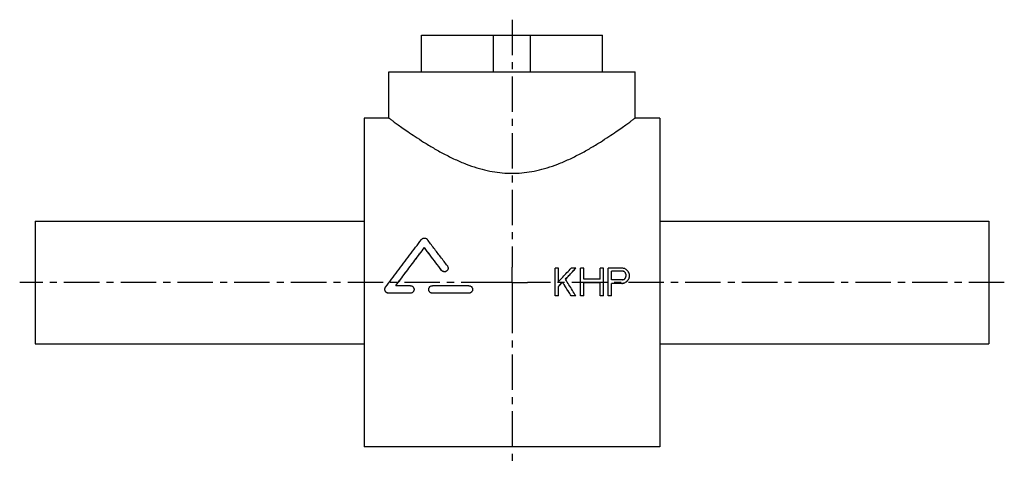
# Model space of a CAD drawing. Header units: millimetres. Extents: x 119 to 439, y 173 to 317.
import ezdxf

# ---------------------------------------------------------------- set-up
doc = ezdxf.new("R2010")
doc.units = ezdxf.units.MM
doc.header["$LTSCALE"] = 30.734
doc.linetypes.add('CENTER', pattern=[0.6, 0.375, -0.075, 0.075, -0.075])
doc.layers.get('0').update_dxf_attribs({"linetype": 'CONTINUOUS'})
doc.layers.add('DEFAULT_1', color=7, linetype='CENTER')

msp = doc.modelspace()

# ---------------------------------------------------------------- linework, layer by layer
at = {"color": 7, "linetype": 'CONTINUOUS'}
for p, q in [((250.04, 299.98), (250.04, 311.98)), ((250.04, 311.98), (308.76, 311.98)), ((273.4, 299.98), (273.4, 311.98)), ((285.4, 299.98), (285.4, 311.98)), ((308.76, 299.98), (308.76, 311.98)), ((239.4, 284.98), (239.4, 299.98)), ((239.4, 299.98), (319.4, 299.98)), ((319.4, 284.98), (319.4, 299.98)), ((231.4, 284.98), (231.4, 177.98)), ((239.4, 284.98), (231.4, 284.98)), ((327.4, 284.98), (319.4, 284.98)), ((327.4, 284.98), (327.4, 177.98)), ((124.4, 251.48), (124.4, 211.48)), ((124.4, 251.48), (231.4, 251.48)), ((327.4, 251.48), (434.4, 251.48)), ((434.4, 251.48), (434.4, 211.48)), ((250.93, 242.79), (250.93, 242.82)), ((256.5, 235.43), (256.5, 235.46)), ((294.52, 236.17), (293.4, 236.17)), ((293.4, 227.13), (293.4, 236.17)), ((294.52, 231.76), (294.52, 236.17)), ((300.15, 236.17), (298.65, 236.17)), ((300.15, 236.14), (300.15, 236.17)), ((302.77, 236.17), (301.65, 236.17)), ((301.65, 227.13), (301.65, 236.17)), ((302.77, 232.53), (302.77, 236.17)), ((309.15, 236.17), (308.02, 236.17)), ((308.02, 232.53), (308.02, 236.17)), ((309.15, 227.13), (309.15, 236.17)), ((315.15, 236.17), (310.65, 236.17)), ((310.65, 227.13), (310.65, 236.17)), ((315.34, 235.21), (311.78, 235.21)), ((311.78, 232.34), (311.78, 235.21)), ((315.34, 235.19), (311.78, 235.19)), ((316.46, 233.49), (316.46, 234.06)), ((317.59, 233.3), (317.59, 234.06)), ((246.38, 230.42), (241.62, 230.42)), ((265.4, 230.42), (253.51, 230.42)), ((295.84, 231.55), (295.84, 231.57)), ((308.02, 232.53), (302.77, 232.53)), ((308.02, 231.38), (302.77, 231.38)), ((302.77, 227.13), (302.77, 231.38)), ((308.02, 231.35), (302.77, 231.35)), ((308.02, 227.13), (308.02, 231.38)), ((315.34, 232.34), (311.78, 232.34)), ((315.15, 231.19), (311.78, 231.19)), ((311.78, 227.13), (311.78, 231.19)), ((315.15, 231.16), (311.78, 231.16)), ((315.15, 231.16), (315.15, 231.19)), ((316.09, 231.35), (316.09, 231.38)), ((316.84, 231.93), (316.84, 231.96)), ((317.4, 232.7), (317.4, 232.72)), ((239.25, 228), (239.25, 228.03)), ((246.38, 228.03), (239.25, 228.03)), ((246.38, 228), (239.25, 228)), ((246.38, 228), (246.38, 228.03)), ((253.51, 228), (253.51, 228.03)), ((265.4, 228.03), (253.51, 228.03)), ((265.4, 228), (253.51, 228)), ((265.4, 228), (265.4, 228.03)), ((294.52, 227.13), (294.52, 230.22)), ((294.52, 227.13), (293.4, 227.13)), ((294.52, 227.11), (293.4, 227.11)), ((300.15, 227.13), (298.65, 227.13)), ((298.65, 227.11), (298.65, 227.13)), ((300.15, 227.11), (298.65, 227.11)), ((300.15, 227.11), (300.15, 227.13)), ((302.77, 227.13), (301.65, 227.13)), ((302.77, 227.11), (301.65, 227.11)), ((309.15, 227.13), (308.02, 227.13)), ((309.15, 227.11), (308.02, 227.11)), ((311.78, 227.13), (310.65, 227.13)), ((311.78, 227.11), (310.65, 227.11)), ((124.4, 211.48), (231.4, 211.48)), ((327.4, 211.48), (434.4, 211.48)), ((327.4, 177.98), (231.4, 177.98))]:
    msp.add_line(p, q, dxfattribs=at)
for points, knots in [([(239.4, 284.98), (239.45, 284.94), (239.67, 284.78), (240.16, 284.41), (240.98, 283.8), (242.16, 282.94), (243.71, 281.83), (245.66, 280.46), (248.02, 278.87), (250.78, 277.08), (253.9, 275.18), (257.29, 273.29), (260.84, 271.52), (264.41, 269.99), (267.9, 268.77), (271.29, 267.87), (274.58, 267.28), (277.8, 266.99), (281, 266.99), (284.22, 267.28), (287.51, 267.87), (290.9, 268.77), (294.39, 269.99), (297.96, 271.52), (301.51, 273.29), (304.9, 275.18), (308.02, 277.08), (310.78, 278.87), (313.14, 280.46), (315.09, 281.83), (316.64, 282.94), (317.82, 283.8), (318.64, 284.41), (319.13, 284.78), (319.35, 284.94), (319.4, 284.98)], [0, 0, 0, 0, 0.002246, 0.009043, 0.02047, 0.036765, 0.058116, 0.084767, 0.116785, 0.153944, 0.195263, 0.239491, 0.2847, 0.32846, 0.369942, 0.409013, 0.44626, 0.482272, 0.517727, 0.553733, 0.590981, 0.630055, 0.671539, 0.715291, 0.760497, 0.804739, 0.846066, 0.883227, 0.915244, 0.941893, 0.96324, 0.979533, 0.990959, 0.997754, 1, 1, 1, 1]), ([(238.3, 229.94), (239.59, 231.69), (242.19, 235.17), (246.09, 240.34), (248.69, 243.77), (249.98, 245.47)], [0, 0, 0, 0, 0.3358, 0.67065, 1, 1, 1, 1]), ([(249.98, 245.47), (250.04, 245.54), (250.16, 245.67), (250.4, 245.82), (250.66, 245.91), (250.93, 245.94), (251.21, 245.91), (251.47, 245.82), (251.7, 245.67), (251.83, 245.54), (251.88, 245.47)], [0, 0, 0, 0, 0.125177, 0.25027, 0.375031, 0.499953, 0.624939, 0.749717, 0.874821, 1, 1, 1, 1]), ([(258.4, 236.88), (257.68, 237.84), (256.22, 239.77), (254.05, 242.63), (252.6, 244.53), (251.88, 245.47)], [0, 0, 0, 0, 0.336599, 0.670396, 1, 1, 1, 1]), ([(241.62, 230.42), (242.65, 231.81), (244.72, 234.58), (247.83, 238.71), (249.9, 241.45), (250.93, 242.82)], [0, 0, 0, 0, 0.334636, 0.668931, 1, 1, 1, 1]), ([(241.63, 230.41), (242.66, 231.79), (244.73, 234.56), (247.83, 238.69), (249.9, 241.43), (250.93, 242.79)], [0, 0, 0, 0, 0.333736, 0.668497, 1, 1, 1, 1]), ([(256.5, 235.46), (255.88, 236.28), (254.64, 237.92), (252.79, 240.38), (251.55, 242.01), (250.93, 242.82)], [0, 0, 0, 0, 0.335273, 0.668946, 1, 1, 1, 1]), ([(256.5, 235.43), (255.88, 236.25), (254.64, 237.9), (252.79, 240.35), (251.55, 241.98), (250.93, 242.79)], [0, 0, 0, 0, 0.33529, 0.668966, 1, 1, 1, 1]), ([(258.4, 236.88), (258.46, 236.8), (258.56, 236.63), (258.63, 236.39), (258.64, 236.23), (258.64, 236.17)], [0, 0, 0, 0, 0.375341, 0.751284, 1, 1, 1, 1]), ([(258.64, 236.17), (258.64, 236.13), (258.64, 236.01), (258.59, 235.79), (258.47, 235.53), (258.28, 235.3), (258.05, 235.13), (257.79, 235.02), (257.5, 234.97), (257.21, 234.99), (256.94, 235.09), (256.69, 235.24), (256.56, 235.38), (256.5, 235.46)], [0, 0, 0, 0, 0.032318, 0.129201, 0.225419, 0.322586, 0.418907, 0.516205, 0.612666, 0.709832, 0.806418, 0.903333, 1, 1, 1, 1]), ([(258.64, 236.14), (258.64, 236.11), (258.64, 235.98), (258.59, 235.76), (258.47, 235.5), (258.28, 235.28), (258.05, 235.1), (257.79, 234.99), (257.5, 234.94), (257.21, 234.97), (256.94, 235.06), (256.69, 235.21), (256.56, 235.35), (256.5, 235.43)], [0, 0, 0, 0, 0.032309, 0.129186, 0.225408, 0.322577, 0.418899, 0.516202, 0.612664, 0.709831, 0.806418, 0.903333, 1, 1, 1, 1]), ([(294.52, 231.76), (294.98, 232.25), (295.9, 233.23), (297.27, 234.7), (298.19, 235.68), (298.65, 236.17)], [0, 0, 0, 0, 0.3331, 0.666564, 1, 1, 1, 1]), ([(296.77, 232.53), (297.15, 232.94), (297.9, 233.74), (299.02, 234.96), (299.77, 235.76), (300.15, 236.17)], [0, 0, 0, 0, 0.33324, 0.666662, 1, 1, 1, 1]), ([(296.79, 232.52), (297.16, 232.92), (297.9, 233.72), (299.02, 234.93), (299.77, 235.74), (300.15, 236.14)], [0, 0, 0, 0, 0.330642, 0.665363, 1, 1, 1, 1]), ([(316.09, 235.98), (315.98, 236), (315.77, 236.04), (315.46, 236.1), (315.25, 236.15), (315.15, 236.17)], [0, 0, 0, 0, 0.333334, 0.666667, 1, 1, 1, 1]), ([(315.9, 235.02), (315.84, 235.04), (315.71, 235.08), (315.52, 235.15), (315.4, 235.19), (315.34, 235.21)], [0, 0, 0, 0, 0.333326, 0.666659, 1, 1, 1, 1]), ([(315.9, 235), (315.84, 235.02), (315.71, 235.06), (315.52, 235.12), (315.4, 235.16), (315.34, 235.19)], [0, 0, 0, 0, 0.333325, 0.666659, 1, 1, 1, 1]), ([(316.28, 234.64), (316.23, 234.68), (316.15, 234.77), (316.02, 234.89), (315.94, 234.98), (315.9, 235.02)], [0, 0, 0, 0, 0.333336, 0.666671, 1, 1, 1, 1]), ([(316.28, 234.61), (316.23, 234.66), (316.15, 234.74), (316.02, 234.87), (315.94, 234.95), (315.9, 235)], [0, 0, 0, 0, 0.333336, 0.66667, 1, 1, 1, 1]), ([(316.84, 235.4), (316.75, 235.47), (316.59, 235.59), (316.34, 235.79), (316.17, 235.91), (316.09, 235.98)], [0, 0, 0, 0, 0.333351, 0.666687, 1, 1, 1, 1]), ([(316.46, 234.06), (316.44, 234.13), (316.4, 234.26), (316.34, 234.45), (316.3, 234.58), (316.28, 234.64)], [0, 0, 0, 0, 0.333381, 0.666716, 1, 1, 1, 1]), ([(317.4, 234.64), (317.34, 234.72), (317.21, 234.89), (317.03, 235.15), (316.9, 235.32), (316.84, 235.4)], [0, 0, 0, 0, 0.333373, 0.66671, 1, 1, 1, 1]), ([(317.59, 234.06), (317.57, 234.13), (317.52, 234.26), (317.46, 234.45), (317.42, 234.58), (317.4, 234.64)], [0, 0, 0, 0, 0.333381, 0.666716, 1, 1, 1, 1]), ([(246.38, 230.42), (246.48, 230.42), (246.67, 230.4), (246.94, 230.3), (247.18, 230.13), (247.37, 229.91), (247.5, 229.66), (247.56, 229.42), (247.57, 229.27), (247.57, 229.23)], [0, 0, 0, 0, 0.152828, 0.306198, 0.459284, 0.613756, 0.767526, 0.923122, 1, 1, 1, 1]), ([(252.32, 229.23), (252.32, 229.27), (252.33, 229.42), (252.39, 229.66), (252.53, 229.91), (252.72, 230.13), (252.96, 230.3), (253.23, 230.4), (253.42, 230.42), (253.51, 230.42)], [0, 0, 0, 0, 0.076911, 0.23253, 0.386325, 0.540746, 0.69383, 0.847179, 1, 1, 1, 1]), ([(265.4, 230.42), (265.5, 230.42), (265.69, 230.4), (265.96, 230.3), (266.2, 230.13), (266.39, 229.91), (266.52, 229.66), (266.58, 229.42), (266.59, 229.27), (266.59, 229.23)], [0, 0, 0, 0, 0.152828, 0.306198, 0.459284, 0.613756, 0.767526, 0.923122, 1, 1, 1, 1]), ([(294.52, 230.22), (294.67, 230.37), (294.96, 230.67), (295.4, 231.12), (295.69, 231.42), (295.84, 231.57)], [0, 0, 0, 0, 0.333012, 0.666358, 1, 1, 1, 1]), ([(294.54, 230.21), (294.68, 230.36), (294.97, 230.65), (295.4, 231.1), (295.69, 231.4), (295.84, 231.55)], [0, 0, 0, 0, 0.326254, 0.662975, 1, 1, 1, 1]), ([(298.65, 227.13), (298.34, 227.63), (297.72, 228.61), (296.78, 230.09), (296.15, 231.08), (295.84, 231.57)], [0, 0, 0, 0, 0.332264, 0.665711, 1, 1, 1, 1]), ([(298.65, 227.11), (298.34, 227.6), (297.72, 228.59), (296.78, 230.06), (296.15, 231.05), (295.84, 231.55)], [0, 0, 0, 0, 0.332249, 0.665696, 1, 1, 1, 1]), ([(300.15, 227.13), (299.78, 227.73), (299.03, 228.93), (297.91, 230.72), (297.16, 231.92), (296.79, 232.51)], [0, 0, 0, 0, 0.333332, 0.667998, 1, 1, 1, 1]), ([(315.15, 231.19), (315.25, 231.21), (315.46, 231.25), (315.77, 231.32), (315.98, 231.36), (316.09, 231.38)], [0, 0, 0, 0, 0.333281, 0.666615, 1, 1, 1, 1]), ([(315.15, 231.16), (315.25, 231.18), (315.46, 231.22), (315.77, 231.29), (315.98, 231.33), (316.09, 231.35)], [0, 0, 0, 0, 0.33328, 0.666614, 1, 1, 1, 1]), ([(315.34, 232.34), (315.4, 232.36), (315.52, 232.4), (315.71, 232.47), (315.84, 232.51), (315.9, 232.53)], [0, 0, 0, 0, 0.333297, 0.66663, 1, 1, 1, 1]), ([(315.9, 232.53), (315.94, 232.57), (316.02, 232.66), (316.15, 232.79), (316.23, 232.87), (316.28, 232.92)], [0, 0, 0, 0, 0.333286, 0.666621, 1, 1, 1, 1]), ([(316.09, 231.38), (316.17, 231.44), (316.34, 231.57), (316.59, 231.76), (316.75, 231.89), (316.84, 231.96)], [0, 0, 0, 0, 0.333192, 0.666528, 1, 1, 1, 1]), ([(316.09, 231.35), (316.17, 231.42), (316.34, 231.55), (316.59, 231.74), (316.75, 231.87), (316.84, 231.93)], [0, 0, 0, 0, 0.33319, 0.666526, 1, 1, 1, 1]), ([(316.28, 232.92), (316.3, 232.98), (316.34, 233.11), (316.4, 233.3), (316.44, 233.43), (316.46, 233.49)], [0, 0, 0, 0, 0.333353, 0.666688, 1, 1, 1, 1]), ([(316.84, 231.96), (316.9, 232.04), (317.02, 232.21), (317.21, 232.47), (317.34, 232.64), (317.4, 232.72)], [0, 0, 0, 0, 0.333259, 0.666596, 1, 1, 1, 1]), ([(316.84, 231.93), (316.9, 232.01), (317.02, 232.19), (317.21, 232.44), (317.34, 232.61), (317.4, 232.7)], [0, 0, 0, 0, 0.333258, 0.666595, 1, 1, 1, 1]), ([(317.4, 232.72), (317.42, 232.79), (317.46, 232.92), (317.52, 233.11), (317.57, 233.23), (317.59, 233.3)], [0, 0, 0, 0, 0.333348, 0.666683, 1, 1, 1, 1]), ([(238.06, 229.23), (238.06, 229.29), (238.07, 229.44), (238.14, 229.69), (238.24, 229.86), (238.3, 229.94)], [0, 0, 0, 0, 0.233698, 0.617189, 1, 1, 1, 1]), ([(239.25, 228.03), (239.15, 228.03), (238.96, 228.05), (238.68, 228.16), (238.44, 228.33), (238.25, 228.55), (238.12, 228.82), (238.07, 229.05), (238.06, 229.19), (238.06, 229.23)], [0, 0, 0, 0, 0.154867, 0.309995, 0.46633, 0.622675, 0.780494, 0.937765, 1, 1, 1, 1]), ([(239.25, 228), (239.15, 228), (238.96, 228.02), (238.68, 228.13), (238.44, 228.3), (238.25, 228.53), (238.12, 228.79), (238.07, 229.02), (238.06, 229.16), (238.06, 229.2)], [0, 0, 0, 0, 0.154852, 0.309971, 0.466299, 0.622647, 0.780473, 0.937755, 1, 1, 1, 1]), ([(247.57, 229.23), (247.57, 229.18), (247.56, 229.03), (247.5, 228.79), (247.37, 228.54), (247.17, 228.32), (246.94, 228.15), (246.67, 228.05), (246.48, 228.03), (246.38, 228.03)], [0, 0, 0, 0, 0.077466, 0.23322, 0.387251, 0.541805, 0.694845, 0.847901, 1, 1, 1, 1]), ([(247.57, 229.15), (247.57, 229.12), (247.56, 228.99), (247.5, 228.77), (247.37, 228.51), (247.17, 228.29), (246.94, 228.13), (246.67, 228.02), (246.48, 228), (246.38, 228)], [0, 0, 0, 0, 0.05276, 0.212694, 0.370857, 0.529556, 0.686688, 0.843841, 1, 1, 1, 1]), ([(253.51, 228.03), (253.42, 228.03), (253.23, 228.05), (252.96, 228.15), (252.72, 228.32), (252.53, 228.54), (252.39, 228.79), (252.33, 229.03), (252.32, 229.18), (252.32, 229.23)], [0, 0, 0, 0, 0.152105, 0.305178, 0.458222, 0.612824, 0.766832, 0.922566, 1, 1, 1, 1]), ([(253.51, 228), (253.42, 228), (253.23, 228.02), (252.96, 228.13), (252.72, 228.29), (252.53, 228.51), (252.39, 228.77), (252.33, 229.01), (252.32, 229.15), (252.32, 229.2)], [0, 0, 0, 0, 0.152091, 0.305161, 0.458196, 0.612803, 0.766816, 0.922557, 1, 1, 1, 1]), ([(266.59, 229.23), (266.59, 229.18), (266.58, 229.03), (266.52, 228.79), (266.39, 228.54), (266.19, 228.32), (265.96, 228.15), (265.69, 228.05), (265.49, 228.03), (265.4, 228.03)], [0, 0, 0, 0, 0.077466, 0.23322, 0.387251, 0.541805, 0.694845, 0.847901, 1, 1, 1, 1]), ([(266.59, 229.15), (266.59, 229.12), (266.58, 228.99), (266.52, 228.77), (266.39, 228.51), (266.19, 228.29), (265.96, 228.13), (265.69, 228.02), (265.49, 228), (265.4, 228)], [0, 0, 0, 0, 0.05276, 0.212694, 0.370857, 0.529556, 0.686688, 0.843841, 1, 1, 1, 1])]:
    msp.add_open_spline(points, degree=3, knots=knots, dxfattribs=at)
msp.add_open_spline([(296.79, 232.51), (296.78, 232.52), (296.78, 232.53), (296.77, 232.53)], degree=3, dxfattribs=at)
at = {"layer": 'DEFAULT_1', "color": 2, "linetype": 'CENTER'}
for p, q in [((279.4, 316.98), (279.4, 236.48)), ((279.4, 231.48), (279.4, 236.48)), ((274.4, 231.48), (119.4, 231.48)), ((279.4, 231.48), (274.4, 231.48)), ((279.4, 231.48), (284.4, 231.48)), ((279.4, 231.48), (279.4, 226.48)), ((439.4, 231.48), (284.4, 231.48)), ((279.4, 226.48), (279.4, 172.98))]:
    msp.add_line(p, q, dxfattribs=at)

doc.saveas('drawing.dxf')
